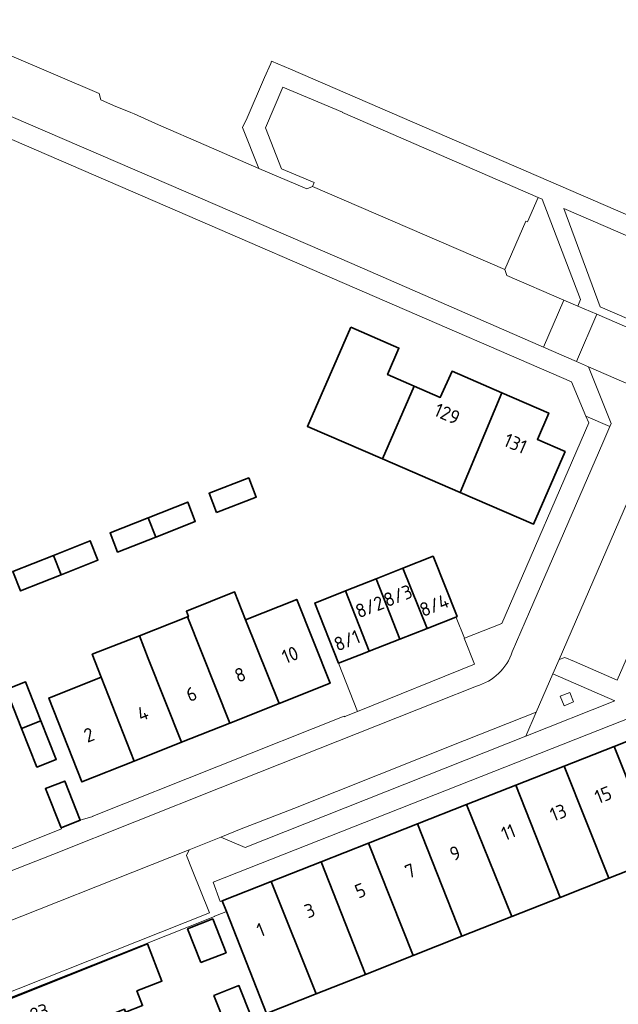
# Model space of a CAD drawing. Header units: metres. Extents: x 152391 to 157968, y 462336 to 467280.
# Tile 221 of 256: x 154810 to 154868, y 465073 to 465169. Entities that reach past the tile are written whole.
import ezdxf
from ezdxf.enums import TextEntityAlignment as Align

# ---------------------------------------------------------------- set-up
doc = ezdxf.new("R2010")
doc.units = ezdxf.units.M
doc.header["$LTSCALE"] = 0.75
for name, color, linetype, lineweight in [('B-WE-GR-BEPLANTING_CULTUUR_HEESTERS-GV', 251, 'Continuous', 18), ('B-WE-GR-GROENVOORZIENING-GV', 251, 'Continuous', 18), ('B-WE-OG-BEBOUWING-GV', 6, 'Continuous', 35), ('B-WE-OG-BEBOUWING-T18', 1, 'Continuous', 18), ('B-WE-VH-VERHARDING_ASFALT-GV', 251, 'Continuous', 18), ('B-WE-VH-VERHARDING_BETONSTRAATSTEEN-GV', 251, 'Continuous', 18), ('B-WE-VH-VERHARDING_TEGEL-GV', 251, 'Continuous', 18)]:
    doc.layers.add(name, color=color, linetype=linetype, lineweight=lineweight)
doc.styles.add('NLCS-ISO-M750-T18', font='NLCS-ISO.ttf', dxfattribs={"height": 1.35})

msp = doc.modelspace()

# ---------------------------------------------------------------- linework, layer by layer
at = {"layer": 'B-WE-GR-BEPLANTING_CULTUUR_HEESTERS-GV'}
for points in [[(154864.215, 465141.448), (154864.47, 465142.11), (154860.73, 465151.85), (154860.33, 465152.023), (154859.29, 465149.67), (154859.14, 465149.73), (154857.08, 465145.02), (154857.29, 465144.44), (154862.833, 465142.045)], [(154880.43, 465135.3), (154890.1, 465139.16), (154862.84, 465150.94), (154866.36, 465141.39)]]:
    msp.add_lwpolyline(points, close=True, dxfattribs=at)
at = {"layer": 'B-WE-GR-GROENVOORZIENING-GV'}
msp.add_lwpolyline([(154862.488, 465103.485), (154862.856, 465102.555), (154863.786, 465102.923), (154863.418, 465103.853)], close=True, dxfattribs=at)
at = {"layer": 'B-WE-OG-BEBOUWING-GV'}
for points in [[(154842.096, 465139.394), (154837.883, 465129.746), (154845.205, 465126.581), (154848.282, 465133.659), (154845.68, 465134.79), (154846.79, 465137.36)], [(154848.282, 465133.659), (154845.205, 465126.581), (154852.74, 465123.325), (154856.817, 465133.014), (154851.96, 465135.12), (154850.81, 465132.56)], [(154852.74, 465123.325), (154859.9, 465120.23), (154862.96, 465127.3), (154860.26, 465128.47), (154861.37, 465131.04), (154856.817, 465133.014)], [(154829.04, 465121.35), (154832.91, 465122.87), (154832.17, 465124.73), (154828.31, 465123.23)], [(154822.392, 465120.857), (154823.138, 465118.976), (154826.96, 465120.48), (154826.23, 465122.37)], [(154823.138, 465118.976), (154822.392, 465120.857), (154818.67, 465119.39), (154819.41, 465117.51)], [(154813.166, 465117.191), (154813.905, 465115.307), (154817.5, 465116.74), (154816.75, 465118.62)], [(154813.905, 465115.307), (154813.166, 465117.191), (154809.2, 465115.61), (154809.95, 465113.73)], [(154849.526, 465110.086), (154852.325, 465111.191), (154852.45, 465111.24), (154850.12, 465117.1), (154847.159, 465115.93)], [(154846.883, 465109.042), (154849.526, 465110.086), (154847.159, 465115.93), (154844.562, 465114.905)], [(154843.901, 465107.864), (154846.883, 465109.042), (154844.562, 465114.905), (154841.596, 465113.733)], [(154830.325, 465100.867), (154835.125, 465102.775), (154831.865, 465110.917), (154830.786, 465113.636), (154826.11, 465111.745), (154826.299, 465111.231), (154826.224, 465111.202)], [(154840.91, 465106.69), (154843.51, 465107.71), (154843.901, 465107.864), (154841.596, 465113.733), (154838.6, 465112.55)], [(154835.125, 465102.775), (154840.087, 465104.747), (154836.85, 465112.9), (154831.865, 465110.917)], [(154830.325, 465100.867), (154826.224, 465111.202), (154821.542, 465109.367), (154822.368, 465107.141), (154825.616, 465098.995)], [(154817.817, 465105.331), (154821.018, 465097.167), (154825.616, 465098.995), (154822.368, 465107.141), (154821.542, 465109.367), (154816.941, 465107.564)], [(154817.817, 465105.331), (154812.71, 465103.3), (154815.94, 465095.149), (154821.018, 465097.167)], [(154810.069, 465100.35), (154811.946, 465101.09), (154810.45, 465104.88), (154808.57, 465104.14)], [(154811.946, 465101.09), (154810.069, 465100.35), (154811.56, 465096.579), (154813.43, 465097.33)], [(154873.688, 465098.165), (154872.74, 465100.57), (154867.748, 465098.603), (154872.082, 465087.691), (154877.043, 465089.652)], [(154862.886, 465096.688), (154867.216, 465085.768), (154872.082, 465087.691), (154867.748, 465098.603)], [(154867.216, 465085.768), (154862.886, 465096.688), (154858.151, 465094.822), (154862.468, 465083.891)], [(154813.91, 465090.66), (154815.77, 465091.411), (154814.26, 465095.23), (154812.38, 465094.49)], [(154853.38, 465092.943), (154857.766, 465082.033), (154862.468, 465083.891), (154858.151, 465094.822)], [(154857.766, 465082.033), (154853.38, 465092.943), (154848.598, 465091.059), (154852.926, 465080.119)], [(154843.835, 465089.182), (154848.177, 465078.242), (154852.926, 465080.119), (154848.598, 465091.059)], [(154848.177, 465078.242), (154843.835, 465089.182), (154839.205, 465087.358), (154843.538, 465076.409)], [(154834.367, 465085.452), (154838.721, 465074.505), (154843.538, 465076.409), (154839.205, 465087.358)], [(154838.721, 465074.505), (154834.367, 465085.452), (154829.59, 465083.57), (154829.999, 465082.53), (154833.912, 465072.604)], [(154827.518, 465077.55), (154829.96, 465078.51), (154828.67, 465081.8), (154826.227, 465080.841)], [(154807.522, 465073.482), (154807.237, 465073.368), (154807.24, 465073.36), (154809.094, 465068.666), (154820.065, 465073.01), (154820.185, 465072.725), (154821.834, 465073.373), (154821.293, 465074.806), (154823.726, 465075.751), (154822.321, 465079.373)], [(154832.407, 465072.313), (154831.22, 465075.31), (154828.775, 465074.341), (154829.963, 465071.341)]]:
    msp.add_lwpolyline(points, close=True, dxfattribs=at)
at = {"layer": 'B-WE-VH-VERHARDING_ASFALT-GV'}
for points in [[(154795.555, 465165.73), (154826.05, 465152.566), (154842.21, 465145.59), (154860.871, 465137.46), (154862.833, 465142.045), (154857.29, 465144.44), (154857.08, 465145.02), (154838.37, 465153.11), (154837.82, 465152.87), (154833.165, 465154.845), (154828.025, 465157.086), (154823.375, 465159.105), (154821.02, 465160.16), (154820.712, 465160.284), (154820.3, 465160.45), (154819.09, 465160.95), (154818.995, 465160.992), (154817.77, 465161.53), (154817.61, 465162.13), (154800.8, 465169.33)], [(154950.77, 465103.971), (154935.09, 465110.76), (154925.288, 465115.048), (154925.255, 465115.035), (154918.73, 465117.84), (154918.5, 465118.4), (154889.44, 465131.01), (154888.86, 465130.8), (154882.145, 465133.701), (154866.046, 465140.657), (154864.08, 465136.062), (154865.244, 465135.551), (154877.061, 465130.415), (154877.067, 465130.417), (154880.08, 465129.1), (154900.76, 465120.15), (154916.327, 465113.417), (154918.68, 465112.4), (154925.008, 465109.682), (154925.02, 465109.677), (154935.94, 465104.94), (154939.19, 465103.52), (154939.873, 465103.22), (154949.53, 465099.089)]]:
    msp.add_lwpolyline(points, dxfattribs=at)
msp.add_lwpolyline([(154862.833, 465142.045), (154860.871, 465137.46), (154864.08, 465136.062), (154866.046, 465140.657), (154864.215, 465141.448)], close=True, dxfattribs=at)
at = {"layer": 'B-WE-VH-VERHARDING_BETONSTRAATSTEEN-GV'}
for points in [[(154804.57, 465079.89), (154826.38, 465088.54), (154829.46, 465089.76), (154831.288, 465090.512), (154836.559, 465092.57), (154853.168, 465099.188), (154860.143, 465101.92), (154861.763, 465105.654), (154862.37, 465107.055), (154870.72, 465126.29), (154871.444, 465127.926), (154871.57, 465128.21), (154877.061, 465130.415), (154865.244, 465135.551), (154867.44, 465130.02), (154867.315, 465129.73), (154866.64, 465128.16), (154859.51, 465111.69), (154857.82, 465107.795)], [(154854.34, 465104.46), (154850.4, 465102.91), (154829.4, 465094.56), (154813.11, 465088.089), (154797.7, 465082.04), (154793.958, 465080.501)]]:
    msp.add_lwpolyline(points, dxfattribs=at)
for points in [[(154863.865, 465106.85), (154868.04, 465105.04), (154876.06, 465123.52), (154871.864, 465125.31), (154870.95, 465125.7), (154870.72, 465126.29), (154862.37, 465107.055), (154862.92, 465107.26)], [(154859.137, 465099.6), (154867.8, 465103.02), (154861.763, 465105.654), (154860.143, 465101.92)], [(154862.488, 465103.485), (154863.418, 465103.853), (154863.786, 465102.923), (154862.856, 465102.555)], [(154859.137, 465099.6), (154860.143, 465101.92), (154853.168, 465099.188), (154836.559, 465092.57), (154831.288, 465090.512), (154829.46, 465089.76), (154831.82, 465088.76)], [(154805.705, 465078.196), (154807.33, 465074.063), (154828.36, 465082.39), (154826.674, 465086.592), (154826.12, 465087.97), (154826.38, 465088.54), (154804.57, 465079.89), (154805.13, 465079.66)]]:
    msp.add_lwpolyline(points, close=True, dxfattribs=at)
msp.add_lwpolyline([(154857.82, 465107.795, -0.247539), (154854.34, 465104.46)], format="xyb", dxfattribs=at)
at = {"layer": 'B-WE-VH-VERHARDING_TEGEL-GV'}
for points in [[(154795.354, 465163.615), (154825.23, 465150.681), (154863.58, 465134.08), (154864.99, 465130.735), (154867.315, 465129.73), (154867.44, 465130.02), (154865.244, 465135.551), (154864.08, 465136.062), (154860.871, 465137.46), (154842.21, 465145.59), (154826.05, 465152.566), (154795.555, 465165.73)], [(154903.842, 465135.245), (154836.238, 465164.5), (154834.401, 465165.291), (154834.31, 465165.08), (154833.7, 465163.7), (154832.02, 465159.79), (154831.55, 465158.84), (154833.165, 465154.845), (154837.82, 465152.87), (154838.37, 465153.11), (154838.525, 465153.468), (154835.37, 465154.81), (154833.8, 465158.8), (154835.49, 465162.76), (154841.283, 465160.316), (154841.297, 465160.31), (154860.33, 465152.023), (154860.73, 465151.85), (154864.47, 465142.11), (154864.215, 465141.448), (154866.046, 465140.657), (154882.145, 465133.701)], [(154857.82, 465107.795), (154859.51, 465111.69), (154866.64, 465128.16), (154867.315, 465129.73), (154864.99, 465130.735), (154865.264, 465130.082), (154856.817, 465110.563), (154853.171, 465109.134), (154853.15, 465109.126), (154854.159, 465106.597), (154842.746, 465101.983), (154841.518, 465101.497), (154841.479, 465101.483), (154841.46, 465101.53), (154816.996, 465091.797), (154817.001, 465091.784), (154816.993, 465091.781), (154816, 465091.48), (154815.77, 465091.411)], [(154876.06, 465123.52), (154868.04, 465105.04), (154863.865, 465106.85), (154862.92, 465107.26), (154862.37, 465107.055), (154861.763, 465105.654), (154867.8, 465103.02), (154859.137, 465099.6), (154831.82, 465088.76), (154829.46, 465089.76), (154826.38, 465088.54), (154826.12, 465087.97), (154826.674, 465086.592), (154828.36, 465082.39), (154807.33, 465074.063)], [(154815.77, 465091.411), (154813.91, 465090.66), (154813.947, 465090.566), (154803.976, 465086.592), (154803.93, 465086.709), (154795.78, 465083.49), (154795.71, 465083.42), (154793.97, 465082.66), (154792.932, 465083.099), (154793.958, 465080.501), (154797.7, 465082.04), (154813.11, 465088.089), (154829.4, 465094.56), (154850.4, 465102.91), (154854.34, 465104.46)], [(154807.49, 465073.579), (154828.839, 465082.039), (154828.832, 465082.06), (154829.781, 465082.442), (154829.999, 465082.53), (154829.59, 465083.57), (154829.4, 465083.51), (154828.7, 465085.37), (154870.74, 465101.96)]]:
    msp.add_lwpolyline(points, dxfattribs=at)
for points in [[(154880.43, 465135.3), (154866.36, 465141.39), (154862.84, 465150.94), (154890.1, 465139.16)], [(154846.883, 465109.042), (154843.901, 465107.864), (154843.51, 465107.71), (154840.91, 465106.69), (154842.746, 465101.983), (154854.159, 465106.597), (154853.15, 465109.126), (154853.171, 465109.134), (154852.35, 465111.13), (154852.325, 465111.191), (154849.526, 465110.086)]]:
    msp.add_lwpolyline(points, close=True, dxfattribs=at)
msp.add_lwpolyline([(154854.34, 465104.46, 0.247539), (154857.82, 465107.795)], format="xyb", dxfattribs=at)

# ---------------------------------------------------------------- texts
at = {"layer": 'B-WE-OG-BEBOUWING-T18', "style": 'NLCS-ISO-M750-T18'}
for s, rotation, p in [('129', 336.5, (154851.483, 465130.967)), ('131', 336.5, (154858.126, 465128.087)), ('8/3', 21.5, (154846.692, 465113.267)), ('8/2', 21.5, (154843.939, 465112.18)), ('8/4', 21.7, (154850.22, 465112.33)), ('8/1', 21.5, (154841.74, 465108.91)), ('10', 21.7, (154836.204, 465107.508)), ('8', 21.7, (154831.334, 465105.573)), ('6', 21.7, (154826.596, 465103.689)), ('4', 21.7, (154821.857, 465101.805)), ('2', 21.7, (154816.622, 465099.724)), ('15', 21.5, (154866.67, 465093.879)), ('13', 21.5, (154862.298, 465092.157)), ('11', 21.5, (154857.447, 465090.246)), ('9', 21.5, (154852.256, 465088.201)), ('7', 21.5, (154847.884, 465086.478)), ('5', 21.5, (154843.033, 465084.567)), ('3', 21.5, (154838.099, 465082.623)), ('1', 21.5, (154833.337, 465080.747)), ('23', 21.5, (154811.803, 465072.696))]:
    msp.add_text(s, height=1.35, rotation=rotation, dxfattribs=at).set_placement(p, align=Align.MIDDLE)

doc.saveas('drawing.dxf')
